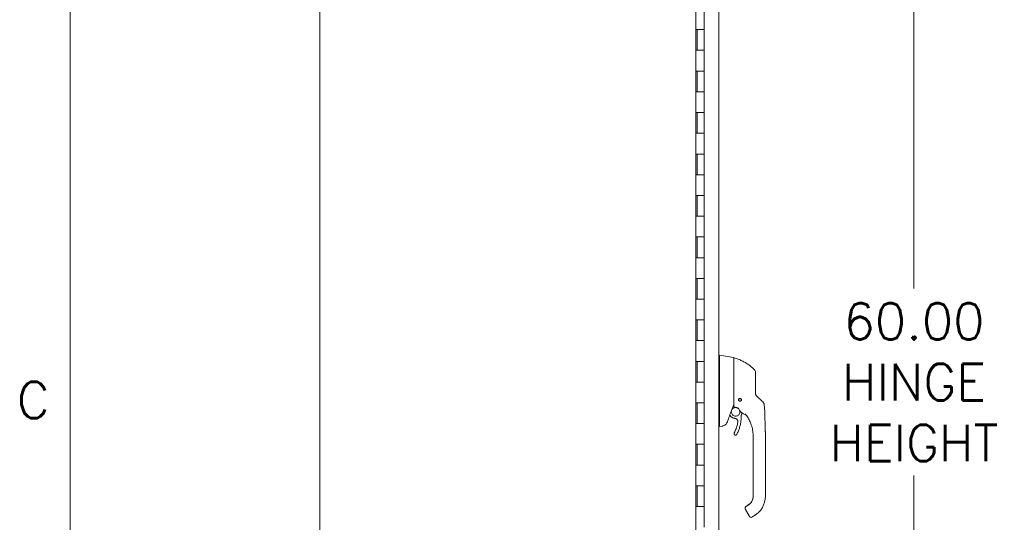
# Model space of a CAD drawing. Header units: inches. Extents: x 3 to 371, y 8 to 234.
# Tile 3 of 51: x 6 to 53, y 135 to 159. Entities that reach past the tile are written whole.
import ezdxf

# ---------------------------------------------------------------- set-up
doc = ezdxf.new("R2010")
doc.units = ezdxf.units.IN
doc.header["$LTSCALE"] = 22
doc.header["$MEASUREMENT"] = 0
doc.layers.get('0').update_dxf_attribs({"lineweight": 0})
for name, color, linetype, lineweight in [('Border (ANSI)', 7, 'Continuous', 5), ('Dimension (ANSI)', 7, 'Continuous', 5), ('Visible (ANSI)', 7, 'Continuous', 5)]:
    doc.layers.add(name, color=color, linetype=linetype, lineweight=lineweight)
doc.styles.add('Note Text (ANSI)', font='RomanS.shx')
doc.styles.add('ROMANS', font='romans.shx')
doc.dimstyles.new('Default (ANSI)', dxfattribs={"dimscale": 22, "dimtxt": 0.08, "dimasz": 0.098425, "dimexe": 0.125, "dimexo": 0.0625, "dimgap": 0.031496, "dimtad": 0, "dimtih": 1, "dimtoh": 1, "dimrnd": 1e-08, "dimzin": 0, "dimdsep": 46, "dimtxsty": 'ROMANS', "dimcen": 0.09, "dimdle": 0.393701, "dimclrd": 256, "dimclre": 256, "dimclrt": 256, "dimadec": 0, "dimazin": 0, "dimtfac": 1.25, "dimtofl": 0, "dimtmove": 0, "dimatfit": 3, "dimfxl": 0, "dimtolj": 1, "dimtzin": 0, "dimlwd": -1, "dimlwe": -1, "dimarcsym": 0})

# ---------------------------------------------------------------- blocks, each defined once
blk = doc.blocks.new('Borders Default Border')
at = {"layer": 'Border (ANSI)', "flags": 128}
blk.add_lwpolyline([(0.38, 0.62), (0.38, 10.38)], dxfattribs=at)
at = {"layer": 'Border (ANSI)', "insert": (0.263, 6.3759), "char_height": 0.08, "attachment_point": 7, "style": 'Note Text (ANSI)'}
blk.add_mtext('C', dxfattribs=at)
blk = doc.blocks.new('*D20')
at = {"layer": 'Defpoints', "color": 0}
for p in [(38.904, 172.014), (38.904, 112.014), (49.019, 112.014)]:
    blk.add_point(p, dxfattribs=at)
at = {"layer": 'Dimension (ANSI)'}
for p, q in [((40.279, 172.014), (51.769, 172.014)), ((49.019, 169.849), (49.019, 146.521)), ((49.019, 114.18), (49.019, 137.508)), ((40.279, 112.014), (51.769, 112.014))]:
    blk.add_line(p, q, dxfattribs=at)
for points in [[(48.658, 169.849), (49.38, 169.849), (49.019, 172.014)], [(48.658, 114.18), (49.38, 114.18), (49.019, 112.014)]]:
    blk.add_solid(points, dxfattribs=at)
at = {"layer": 'Dimension (ANSI)', "insert": (49.019, 142.014), "char_height": 1.76, "attachment_point": 5, "style": 'ROMANS'}
blk.add_mtext('\\A1;60.00\\PHINGE\\PHEIGHT', dxfattribs=at)

msp = doc.modelspace()

# ---------------------------------------------------------------- linework, layer by layer
at = {"layer": 'Visible (ANSI)'}
for p, q in [((20.3838, 103.8091), (20.3838, 175.7467)), ((39.6106, 173.2021), (39.6106, 110.827)), ((38.5088, 172.4654), (38.5088, 111.0904)), ((38.9039, 159.0144), (38.9039, 160.0144)), ((38.5117, 158.0144), (38.5117, 159.0144)), ((38.5117, 159.0144), (38.5803, 159.0144)), ((38.5739, 158.0144), (38.5739, 159.0144)), ((38.9039, 159.0144), (38.5803, 159.0144)), ((38.5803, 159.0144), (38.9039, 159.0144)), ((38.9039, 158.0144), (38.9039, 159.0144)), ((38.5803, 158.0144), (38.5117, 158.0144)), ((38.5803, 158.0144), (38.9039, 158.0144)), ((38.9039, 158.0144), (38.5803, 158.0144)), ((38.9039, 157.0144), (38.9039, 158.0144)), ((38.5117, 156.0144), (38.5117, 157.0144)), ((38.5117, 157.0144), (38.5803, 157.0144)), ((38.5739, 156.0144), (38.5739, 157.0144)), ((38.9039, 157.0144), (38.5803, 157.0144)), ((38.5803, 157.0144), (38.9039, 157.0144)), ((38.9039, 156.0144), (38.9039, 157.0144)), ((38.5803, 156.0144), (38.5117, 156.0144)), ((38.5803, 156.0144), (38.9039, 156.0144)), ((38.9039, 156.0144), (38.5803, 156.0144)), ((38.9039, 155.0144), (38.9039, 156.0144)), ((38.5117, 154.0144), (38.5117, 155.0144)), ((38.5117, 155.0144), (38.5803, 155.0144)), ((38.5739, 154.0144), (38.5739, 155.0144)), ((38.9039, 155.0144), (38.5803, 155.0144)), ((38.5803, 155.0144), (38.9039, 155.0144)), ((38.9039, 154.0144), (38.9039, 155.0144)), ((38.5803, 154.0144), (38.5117, 154.0144)), ((38.5803, 154.0144), (38.9039, 154.0144)), ((38.9039, 154.0144), (38.5803, 154.0144)), ((38.9039, 153.0144), (38.9039, 154.0144)), ((38.5117, 152.0144), (38.5117, 153.0144)), ((38.5117, 153.0144), (38.5803, 153.0144)), ((38.5739, 152.0144), (38.5739, 153.0144)), ((38.9039, 153.0144), (38.5803, 153.0144)), ((38.5803, 153.0144), (38.9039, 153.0144)), ((38.9039, 152.0144), (38.9039, 153.0144)), ((38.5803, 152.0144), (38.5117, 152.0144)), ((38.5803, 152.0144), (38.9039, 152.0144)), ((38.9039, 152.0144), (38.5803, 152.0144)), ((38.9039, 151.0144), (38.9039, 152.0144)), ((38.5117, 150.0144), (38.5117, 151.0144)), ((38.5117, 151.0144), (38.5803, 151.0144)), ((38.5739, 150.0144), (38.5739, 151.0144)), ((38.9039, 151.0144), (38.5803, 151.0144)), ((38.5803, 151.0144), (38.9039, 151.0144)), ((38.9039, 150.0144), (38.9039, 151.0144)), ((38.5803, 150.0144), (38.5117, 150.0144)), ((38.5803, 150.0144), (38.9039, 150.0144)), ((38.9039, 150.0144), (38.5803, 150.0144)), ((38.9039, 149.0144), (38.9039, 150.0144)), ((38.5117, 148.0144), (38.5117, 149.0144)), ((38.5117, 149.0144), (38.5803, 149.0144)), ((38.5739, 148.0144), (38.5739, 149.0144)), ((38.9039, 149.0144), (38.5803, 149.0144)), ((38.5803, 149.0144), (38.9039, 149.0144)), ((38.9039, 148.0144), (38.9039, 149.0144)), ((38.5803, 148.0144), (38.5117, 148.0144)), ((38.5803, 148.0144), (38.9039, 148.0144)), ((38.9039, 148.0144), (38.5803, 148.0144)), ((38.9039, 147.0144), (38.9039, 148.0144)), ((38.5117, 146.0144), (38.5117, 147.0144)), ((38.5117, 147.0144), (38.5803, 147.0144)), ((38.5739, 146.0144), (38.5739, 147.0144)), ((38.9039, 147.0144), (38.5803, 147.0144)), ((38.5803, 147.0144), (38.9039, 147.0144)), ((38.9039, 146.0144), (38.9039, 147.0144)), ((38.5803, 146.0144), (38.5117, 146.0144)), ((38.5803, 146.0144), (38.9039, 146.0144)), ((38.9039, 146.0144), (38.5803, 146.0144)), ((38.9039, 145.0144), (38.9039, 146.0144)), ((38.5117, 144.0144), (38.5117, 145.0144)), ((38.5117, 145.0144), (38.5803, 145.0144)), ((38.5739, 144.0144), (38.5739, 145.0144)), ((38.9039, 145.0144), (38.5803, 145.0144)), ((38.5803, 145.0144), (38.9039, 145.0144)), ((38.9039, 144.0144), (38.9039, 145.0144)), ((38.5803, 144.0144), (38.5117, 144.0144)), ((38.5803, 144.0144), (38.9039, 144.0144)), ((38.9039, 144.0144), (38.5803, 144.0144)), ((38.9039, 143.0144), (38.9039, 144.0144)), ((39.6106, 143.319), (39.655, 143.319)), ((39.6553, 143.319), (39.655, 143.319)), ((40.3227, 143.2013), (39.6553, 143.319)), ((38.5117, 142.0144), (38.5117, 143.0144)), ((38.5117, 143.0144), (38.5803, 143.0144)), ((38.5739, 142.0144), (38.5739, 143.0144)), ((38.9039, 143.0144), (38.5803, 143.0144)), ((38.5803, 143.0144), (38.9039, 143.0144)), ((38.9039, 142.0144), (38.9039, 143.0144)), ((40.339, 142.8414), (40.339, 143.1819)), ((39.6553, 142.6211), (39.6553, 141.5571)), ((38.5803, 142.0144), (38.5117, 142.0144)), ((38.5803, 142.0144), (38.9039, 142.0144)), ((38.9039, 142.0144), (38.5803, 142.0144)), ((38.9039, 141.0144), (38.9039, 142.0144)), ((38.5117, 140.0144), (38.5117, 141.0144)), ((38.5117, 141.0144), (38.5803, 141.0144)), ((38.5739, 140.0144), (38.5739, 141.0144)), ((38.9039, 141.0144), (38.5803, 141.0144)), ((38.5803, 141.0144), (38.9039, 141.0144)), ((38.9039, 140.0144), (38.9039, 141.0144)), ((39.6553, 141.3265), (39.6553, 139.9221)), ((40.7423, 140.6714), (40.7423, 140.6714)), ((38.5803, 140.0144), (38.5117, 140.0144)), ((38.5803, 140.0144), (38.9039, 140.0144)), ((38.9039, 140.0144), (38.5803, 140.0144)), ((38.9039, 139.0144), (38.9039, 140.0144)), ((40.1405, 140.4273), (40.182, 140.3779)), ((39.6106, 139.8702), (39.6542, 139.8702)), ((39.6542, 139.8702), (39.6553, 139.8702)), ((39.7684, 139.8901), (39.6553, 139.8702)), ((40.3473, 139.5289), (40.3473, 139.5292)), ((41.269, 139.3502), (41.269, 139.4101)), ((41.269, 139.3502), (41.269, 138.7399)), ((41.8595, 138.484), (41.8595, 139.4101)), ((38.5117, 138.0144), (38.5117, 139.0144)), ((38.5117, 139.0144), (38.5803, 139.0144)), ((38.5739, 138.0144), (38.5739, 139.0144)), ((38.9039, 139.0144), (38.5803, 139.0144)), ((38.5803, 139.0144), (38.9039, 139.0144)), ((38.9039, 138.0144), (38.9039, 139.0144)), ((41.269, 138.6415), (41.269, 138.7399)), ((41.269, 138.6415), (41.269, 138.484)), ((41.269, 138.484), (41.269, 138.0313)), ((41.8595, 138.484), (41.8595, 136.5155)), ((38.5803, 138.0144), (38.5117, 138.0144)), ((38.5803, 138.0144), (38.9039, 138.0144)), ((38.9039, 138.0144), (38.5803, 138.0144)), ((38.9039, 137.0144), (38.9039, 138.0144)), ((41.269, 138.0313), (41.269, 137.9328)), ((41.269, 137.9328), (41.269, 137.3226)), ((41.269, 137.3226), (41.269, 137.2242)), ((41.269, 137.2242), (41.269, 136.6139)), ((38.5117, 136.0144), (38.5117, 137.0144)), ((38.5117, 137.0144), (38.5803, 137.0144)), ((38.5739, 136.0144), (38.5739, 137.0144)), ((38.9039, 137.0144), (38.5803, 137.0144)), ((38.5803, 137.0144), (38.9039, 137.0144)), ((38.9039, 136.0144), (38.9039, 137.0144)), ((41.269, 136.6139), (41.269, 136.5155)), ((38.5803, 136.0144), (38.5117, 136.0144)), ((38.5803, 136.0144), (38.9039, 136.0144)), ((38.9039, 136.0144), (38.5803, 136.0144)), ((38.9039, 135.0144), (38.9039, 136.0144)), ((40.8858, 135.9314), (40.8858, 135.9313)), ((40.8858, 135.9309), (40.8858, 135.931)), ((40.8858, 135.9306), (40.8858, 135.9306)), ((40.9016, 135.8715), (41.0788, 135.5646)), ((41.0131, 136.073), (40.9448, 136.0336)), ((41.0285, 136.0815), (40.9449, 136.0333)), ((40.9449, 136.0336), (41.0131, 136.073)), ((41.0131, 136.073), (40.9449, 136.0336)), ((41.0131, 136.0723), (40.9449, 136.0329)), ((40.9449, 136.0329), (41.0131, 136.0723)), ((40.9449, 136.0329), (41.0131, 136.0723)), ((40.9449, 136.0336), (40.9449, 136.0336)), ((40.9449, 136.0329), (40.9449, 136.0329)), ((41.0131, 136.073), (41.0131, 136.073)), ((41.0131, 136.0723), (41.0131, 136.0723)), ((41.3083, 135.5608), (41.2061, 135.5018))]:
    msp.add_line(p, q, dxfattribs=at)
msp.add_circle((40.6342, 141.1608), 0.061, dxfattribs=at)
for centre, radius, start, end in [((40.3193, 143.1819), 0.0197, 0.00006, 80.00001), ((40.3508, 143.1762), 0.0118, 73.0732, 179.99998), ((39.5263, 142.6211), 0.129, 0.01037, 3.51015), ((41.1854, 142.4859), 0.1969, 359.99997, 45.47278), ((40.6342, 141.1608), 0.0689, 180.08663, 359.90795), ((40.6342, 141.162), 0.061, 180.56492, 359.43508), ((40.6342, 141.1617), 0.061, 180.42604, 359.57396), ((40.6342, 141.1614), 0.061, 180.2801, 359.7199), ((40.5409, 140.7349), 0.0201, 23.66834, 56.81565), ((41.0641, 140.9643), 0.5512, 203.66848, 254.63979), ((54.9002, 134.9278), 15.748, 159.74434, 160.82859), ((40.9128, 140.4134), 0.0201, 44.47562, 74.6398), ((41.1667, 135.57), 0.0787, 210.00002, 300.00002)]:
    msp.add_arc(centre, radius, start, end, dxfattribs=at)
for centre, major_axis, ratio, start_param, end_param in [((41.6478, 141.522), (-0.2377, -0.1397), 0.8326746, 0.1984379, 0.2341508), ((41.6011, 140.9187), (-0.0314, 0.1943), 0.9999984, 4.712389, 5.3634248), ((41.6011, 140.918), (0.1958, 0.0203), 0.9999934, 0, 0.5297275), ((41.9991, 140.2184), (-1.4398, 0.5246), 0.0011887, 0.0004265, 0.0011341), ((40.5526, 140.7298), (0.0081, 0.0184), 0.9571386, 6.2831848, 6.2867931), ((40.8702, 140.4671), (0.0155, 0.0128), 0.7633201, 6.2825393, 6.2831868), ((41.0641, 140.9645), (0.5314, -0.1463), 0.9999993, 4.712389, 4.7123951), ((40.4755, 141.0273), (0.4425, -0.5946), 0.000761, 6.2822115, 6.2842075), ((39.2018, 139.8702), (0.4534, 0.0534), 0.1629425, 6.1951839, 6.264012), ((40.7572, 136.5162), (0.5118, 0), 0.9999992, 5.2359878, 6.2831853), ((40.7572, 136.5155), (1.1024, 0), 0.9999992, 5.2359878, 6.2831853), ((40.9698, 135.9109), (-0.0682, -0.0394), 0.0011029, 6.2825485, 6.2831853)]:
    msp.add_ellipse(centre, major_axis=major_axis, ratio=ratio, start_param=start_param, end_param=end_param, dxfattribs=at)
for points, knots in [([(39.655, 143.319), (39.6522, 143.319), (39.6501, 143.3144), (39.6464, 143.294), (39.6451, 143.2761), (39.6428, 143.2184), (39.6422, 143.1733), (39.6422, 143.0631), (39.6428, 142.9992), (39.6451, 142.8776), (39.6464, 142.8237), (39.6501, 142.7223), (39.6522, 142.6755), (39.655, 142.629)], [-2.7434722, -2.7434722, -2.7434722, -2.7434722, -2.3881903, -2.3881903, -1.9605506, -1.9605506, -1.3719512, -1.3719512, -0.783309, -0.783309, -0.3554091, -0.3554091, 0, 0, 0, 0]), ([(40.339, 142.8414), (40.339, 142.8293), (40.339, 142.8172), (40.339, 142.8055), (40.339, 142.7879), (40.339, 142.7709), (40.339, 142.7546), (40.339, 142.7383), (40.339, 142.7227), (40.339, 142.7078), (40.339, 142.6928), (40.339, 142.6785), (40.339, 142.6648), (40.339, 142.6512), (40.339, 142.6381), (40.339, 142.6256), (40.339, 142.6131), (40.339, 142.6011), (40.339, 142.5897), (40.339, 142.5782), (40.339, 142.5673), (40.339, 142.5568), (40.339, 142.5464), (40.339, 142.5364), (40.339, 142.5269), (40.339, 142.5173), (40.339, 142.5083), (40.339, 142.4996), (40.339, 142.4909), (40.339, 142.4827), (40.339, 142.4749)], [0.73879691, 0.73879691, 0.73879691, 0.73879691, 0.75675676, 0.75675676, 0.75675676, 0.78378378, 0.78378378, 0.78378378, 0.81081081, 0.81081081, 0.81081081, 0.83783784, 0.83783784, 0.83783784, 0.86486486, 0.86486486, 0.86486486, 0.89189189, 0.89189189, 0.89189189, 0.91891892, 0.91891892, 0.91891892, 0.94594595, 0.94594595, 0.94594595, 0.97297297, 0.97297297, 0.97297297, 1, 1, 1, 1]), ([(41.3235, 142.6263), (41.2836, 142.6655), (41.241, 142.7041), (41.196, 142.7415), (41.1509, 142.779), (41.1034, 142.8154), (41.0532, 142.8506), (41.003, 142.8858), (40.9502, 142.9198), (40.895, 142.9521), (40.8398, 142.9845), (40.782, 143.0153), (40.7244, 143.0431), (40.6668, 143.071), (40.6093, 143.0961), (40.5481, 143.1201), (40.4869, 143.1442), (40.4218, 143.167), (40.3542, 143.1875)], [0, 0, 0, 0, 0.1666667, 0.1666667, 0.1666667, 0.3333333, 0.3333333, 0.3333333, 0.5, 0.5, 0.5, 0.6666667, 0.6666667, 0.6666667, 0.8333333, 0.8333333, 0.8333333, 1, 1, 1, 1]), ([(40.339, 142.4749), (40.339, 142.3899), (40.339, 142.3082), (40.339, 142.2288), (40.339, 142.1495), (40.339, 142.0726), (40.339, 142.0002), (40.339, 141.9279), (40.339, 141.8601), (40.339, 141.7894), (40.339, 141.7188), (40.339, 141.6452), (40.339, 141.5712)], [0, 0, 0, 0, 0.25, 0.25, 0.25, 0.5, 0.5, 0.5, 0.75, 0.75, 0.75, 1, 1, 1, 1]), ([(41.3823, 141.8713), (41.3823, 141.8802), (41.3823, 141.8896), (41.3823, 141.8995), (41.3823, 141.9093), (41.3823, 141.9197), (41.3823, 141.9305), (41.3823, 141.9413), (41.3823, 141.9526), (41.3823, 141.9644), (41.3823, 141.9762), (41.3823, 141.9885), (41.3823, 142.0013), (41.3823, 142.0141), (41.3823, 142.0275), (41.3823, 142.0414), (41.3823, 142.0553), (41.3823, 142.0697), (41.3823, 142.0847), (41.3823, 142.0996), (41.3823, 142.1152), (41.3823, 142.1313), (41.3823, 142.1474), (41.3823, 142.1642), (41.3823, 142.1814), (41.3823, 142.1986), (41.3823, 142.2164), (41.3823, 142.2345), (41.3823, 142.2527), (41.3823, 142.2714), (41.3823, 142.2891), (41.3823, 142.3068), (41.3823, 142.3236), (41.3823, 142.3387), (41.3823, 142.3539), (41.3823, 142.3673), (41.3823, 142.3793), (41.3823, 142.3914), (41.3823, 142.4019), (41.3823, 142.4112), (41.3823, 142.4205), (41.3823, 142.4285), (41.3823, 142.4356), (41.3823, 142.4426), (41.3823, 142.4486), (41.3823, 142.4538), (41.3823, 142.459), (41.3823, 142.4633), (41.3823, 142.467), (41.3823, 142.4706), (41.3823, 142.4736), (41.3823, 142.476), (41.3823, 142.4784), (41.3823, 142.4802), (41.3823, 142.4816), (41.3823, 142.483), (41.3823, 142.484), (41.3823, 142.4846), (41.3823, 142.4852), (41.3823, 142.4855), (41.3823, 142.4855)], [0, 0, 0, 0, 0.05, 0.05, 0.05, 0.1, 0.1, 0.1, 0.15, 0.15, 0.15, 0.2, 0.2, 0.2, 0.25, 0.25, 0.25, 0.3, 0.3, 0.3, 0.35, 0.35, 0.35, 0.4, 0.4, 0.4, 0.45, 0.45, 0.45, 0.5, 0.5, 0.5, 0.55, 0.55, 0.55, 0.6, 0.6, 0.6, 0.65, 0.65, 0.65, 0.7, 0.7, 0.7, 0.75, 0.75, 0.75, 0.8, 0.8, 0.8, 0.85, 0.85, 0.85, 0.9, 0.9, 0.9, 0.95, 0.95, 0.95, 1, 1, 1, 1]), ([(41.3823, 141.4815), (41.3823, 141.5223), (41.3823, 141.5639), (41.3823, 141.6064), (41.3823, 141.6489), (41.3823, 141.6923), (41.3823, 141.7364), (41.3823, 141.7806), (41.3823, 141.8255), (41.3823, 141.8713)], [0, 0, 0, 0, 0.33333333, 0.33333333, 0.33333333, 0.66666667, 0.66666667, 0.66666667, 1, 1, 1, 1]), ([(39.6553, 141.5557), (39.6548, 141.517), (39.6546, 141.4784), (39.6546, 141.4019), (39.6548, 141.3643), (39.6553, 141.3278)], [-0.58964336, -0.58964336, -0.58964336, -0.58964336, -0.29484392, -0.29484392, 0, 0, 0, 0]), ([(40.3382, 141.4836), (40.3377, 141.4855), (40.3367, 141.4872), (40.3354, 141.4888), (40.334, 141.4903), (40.3321, 141.4917), (40.33, 141.4931), (40.3278, 141.4944), (40.3254, 141.4957), (40.3227, 141.497)], [0, 0, 0, 0, 0.3333333, 0.3333333, 0.3333333, 0.6666667, 0.6666667, 0.6666667, 1, 1, 1, 1]), ([(40.3382, 141.4836), (40.3385, 141.4825), (40.3387, 141.4805), (40.3389, 141.4759), (40.339, 141.4734), (40.339, 141.4711)], [-0.039762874, -0.039762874, -0.039762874, -0.039762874, -0.019191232, -0.019191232, 0, 0, 0, 0]), ([(40.339, 141.5712), (40.339, 141.5613), (40.339, 141.5512), (40.339, 141.5407), (40.339, 141.5302), (40.339, 141.5192), (40.339, 141.5085), (40.339, 141.4978), (40.339, 141.4873), (40.339, 141.4769), (40.339, 141.4665), (40.339, 141.4562), (40.339, 141.446), (40.339, 141.4358), (40.339, 141.4257), (40.339, 141.4158), (40.339, 141.406), (40.339, 141.3963), (40.339, 141.3863), (40.339, 141.3764), (40.339, 141.3662), (40.339, 141.3555), (40.339, 141.3448), (40.339, 141.3335), (40.339, 141.3221), (40.339, 141.3108), (40.339, 141.2992), (40.339, 141.2875), (40.339, 141.2758), (40.339, 141.264), (40.339, 141.252), (40.339, 141.2401), (40.339, 141.228), (40.339, 141.2158), (40.339, 141.2037), (40.339, 141.1915), (40.339, 141.1793), (40.339, 141.1671), (40.339, 141.1549), (40.339, 141.1426), (40.339, 141.1303), (40.339, 141.1178), (40.339, 141.1061), (40.339, 141.0945), (40.339, 141.0836), (40.339, 141.0738), (40.339, 141.0639), (40.339, 141.055), (40.339, 141.0467), (40.339, 141.0384), (40.339, 141.0307), (40.339, 141.0235), (40.339, 141.0162), (40.339, 141.0093), (40.339, 141.0027), (40.339, 140.996), (40.339, 140.9895), (40.339, 140.9831), (40.339, 140.9767), (40.339, 140.9705), (40.339, 140.9643), (40.339, 140.9581), (40.339, 140.952), (40.339, 140.9459), (40.339, 140.9398), (40.339, 140.9338), (40.339, 140.9278), (40.339, 140.9218), (40.339, 140.916), (40.339, 140.9107), (40.339, 140.9054), (40.339, 140.9006), (40.339, 140.8962), (40.339, 140.8918), (40.339, 140.8879), (40.339, 140.8844), (40.339, 140.8808), (40.339, 140.8776), (40.339, 140.8746), (40.339, 140.8717), (40.339, 140.869), (40.339, 140.8665), (40.339, 140.8641), (40.339, 140.8619), (40.339, 140.8598), (40.339, 140.8578), (40.339, 140.8559), (40.339, 140.8542), (40.339, 140.8524), (40.339, 140.8508), (40.339, 140.8492), (40.339, 140.8477), (40.339, 140.8462), (40.339, 140.8448), (40.339, 140.8434), (40.339, 140.842), (40.339, 140.8407), (40.339, 140.8393), (40.339, 140.838), (40.339, 140.8366), (40.339, 140.8353), (40.339, 140.8339), (40.339, 140.8326), (40.339, 140.8313), (40.339, 140.8301), (40.339, 140.829), (40.339, 140.8279), (40.339, 140.827), (40.339, 140.8261), (40.339, 140.8253), (40.339, 140.8245), (40.339, 140.8239), (40.339, 140.8232), (40.339, 140.8226), (40.339, 140.822), (40.339, 140.8215), (40.339, 140.821), (40.339, 140.8205), (40.339, 140.8201), (40.339, 140.8197), (40.339, 140.8193), (40.339, 140.819), (40.339, 140.8186), (40.339, 140.8184), (40.339, 140.8181), (40.339, 140.8178), (40.339, 140.8176), (40.339, 140.8173), (40.339, 140.8171), (40.339, 140.8169), (40.339, 140.8168), (40.339, 140.8166), (40.339, 140.8164), (40.339, 140.8163), (40.339, 140.8162), (40.339, 140.8161), (40.339, 140.816), (40.339, 140.8159), (40.339, 140.8158), (40.339, 140.8157), (40.339, 140.8156), (40.339, 140.8156), (40.339, 140.8155), (40.339, 140.8155), (40.339, 140.8154), (40.339, 140.8154), (40.339, 140.8154), (40.339, 140.8154), (40.339, 140.8153), (40.339, 140.8153), (40.339, 140.8153)], [0, 0, 0, 0, 0.02, 0.02, 0.02, 0.04, 0.04, 0.04, 0.06, 0.06, 0.06, 0.08, 0.08, 0.08, 0.1, 0.1, 0.1, 0.12, 0.12, 0.12, 0.14, 0.14, 0.14, 0.16, 0.16, 0.16, 0.18, 0.18, 0.18, 0.2, 0.2, 0.2, 0.22, 0.22, 0.22, 0.24, 0.24, 0.24, 0.26, 0.26, 0.26, 0.28, 0.28, 0.28, 0.3, 0.3, 0.3, 0.32, 0.32, 0.32, 0.34, 0.34, 0.34, 0.36, 0.36, 0.36, 0.38, 0.38, 0.38, 0.4, 0.4, 0.4, 0.42, 0.42, 0.42, 0.44, 0.44, 0.44, 0.46, 0.46, 0.46, 0.48, 0.48, 0.48, 0.5, 0.5, 0.5, 0.52, 0.52, 0.52, 0.54, 0.54, 0.54, 0.56, 0.56, 0.56, 0.58, 0.58, 0.58, 0.6, 0.6, 0.6, 0.62, 0.62, 0.62, 0.64, 0.64, 0.64, 0.66, 0.66, 0.66, 0.68, 0.68, 0.68, 0.7, 0.7, 0.7, 0.72, 0.72, 0.72, 0.74, 0.74, 0.74, 0.76, 0.76, 0.76, 0.78, 0.78, 0.78, 0.8, 0.8, 0.8, 0.82, 0.82, 0.82, 0.84, 0.84, 0.84, 0.86, 0.86, 0.86, 0.88, 0.88, 0.88, 0.9, 0.9, 0.9, 0.92, 0.92, 0.92, 0.94, 0.94, 0.94, 0.96, 0.96, 0.96, 0.98, 0.98, 0.98, 1, 1, 1, 1]), ([(41.3823, 141.483), (41.3823, 141.4744), (41.3828, 141.4663), (41.3838, 141.4587), (41.3847, 141.4511), (41.386, 141.4441), (41.3876, 141.4375), (41.3891, 141.431), (41.3909, 141.4249), (41.3929, 141.4193), (41.3948, 141.4136), (41.3968, 141.4084), (41.399, 141.4036), (41.4011, 141.3988), (41.4033, 141.3944), (41.4054, 141.3903), (41.4076, 141.3862), (41.4098, 141.3824), (41.412, 141.3789), (41.4142, 141.3753), (41.4164, 141.3721), (41.4186, 141.369), (41.4207, 141.366), (41.4229, 141.3631), (41.425, 141.3605), (41.4271, 141.3578), (41.4292, 141.3553), (41.4313, 141.3529), (41.4334, 141.3505), (41.4356, 141.3482), (41.4377, 141.346)], [0.00000004, 0.00000004, 0.00000004, 0.00000004, 0.1, 0.1, 0.1, 0.2, 0.2, 0.2, 0.3, 0.3, 0.3, 0.4, 0.4, 0.4, 0.5, 0.5, 0.5, 0.6, 0.6, 0.6, 0.7, 0.7, 0.7, 0.8, 0.8, 0.8, 0.9, 0.9, 0.9, 1, 1, 1, 1]), ([(40.6342, 141.0917), (40.629, 141.0917), (40.6238, 141.0923), (40.6136, 141.0946), (40.6087, 141.0964), (40.5966, 141.1023), (40.59, 141.1072), (40.5782, 141.1195), (40.5735, 141.127), (40.5676, 141.1417), (40.566, 141.1487), (40.565, 141.1624), (40.5655, 141.169), (40.5686, 141.1829), (40.5715, 141.19), (40.5802, 141.2042), (40.5865, 141.211), (40.5998, 141.2206), (40.6063, 141.2239), (40.62, 141.2283), (40.6271, 141.2294), (40.6342, 141.2294)], [-0.57392807, -0.57392807, -0.57392807, -0.57392807, -0.53381403, -0.53381403, -0.49391427, -0.49391427, -0.43075969, -0.43075969, -0.35976568, -0.35976568, -0.30059841, -0.30059841, -0.24545309, -0.24545309, -0.18315135, -0.18315135, -0.11040726, -0.11040726, -0.05467869, -0.05467869, -0.000001, -0.000001, -0.000001, -0.000001]), ([(40.6342, 141.2294), (40.6395, 141.2294), (40.6448, 141.2288), (40.6552, 141.2264), (40.6603, 141.2245), (40.673, 141.2182), (40.68, 141.2128), (40.6915, 141.1998), (40.6959, 141.1924), (40.7016, 141.177), (40.703, 141.1693), (40.7032, 141.1539), (40.7021, 141.1464), (40.6973, 141.1317), (40.6936, 141.1248), (40.6837, 141.1118), (40.6773, 141.1061), (40.6646, 141.0984), (40.6588, 141.0959), (40.6468, 141.0925), (40.6405, 141.0917), (40.6342, 141.0917)], [-0.56928744, -0.56928744, -0.56928744, -0.56928744, -0.52888577, -0.52888577, -0.48768411, -0.48768411, -0.42024216, -0.42024216, -0.35307171, -0.35307171, -0.29129274, -0.29129274, -0.2304014, -0.2304014, -0.16717789, -0.16717789, -0.09852884, -0.09852884, -0.04859211, -0.04859211, -0.000001, -0.000001, -0.000001, -0.000001]), ([(41.5849, 141.2058), (41.5907, 141.2003), (41.5969, 141.1944), (41.6038, 141.1879), (41.6107, 141.1813), (41.6182, 141.1741), (41.6257, 141.167), (41.6331, 141.16), (41.6404, 141.153), (41.6472, 141.1465), (41.654, 141.1401), (41.6603, 141.1342), (41.666, 141.1287), (41.6718, 141.1232), (41.677, 141.1182), (41.6819, 141.1136), (41.6867, 141.109), (41.6911, 141.1049), (41.6951, 141.1011), (41.6991, 141.0973), (41.7027, 141.0938), (41.7059, 141.0907), (41.7092, 141.0876), (41.7121, 141.0848), (41.7147, 141.0824), (41.7173, 141.0799), (41.7196, 141.0777), (41.7216, 141.0758), (41.7237, 141.0738), (41.7254, 141.0722), (41.7269, 141.0707), (41.7285, 141.0693), (41.7298, 141.068), (41.7309, 141.067), (41.732, 141.0659), (41.7329, 141.065), (41.7336, 141.0643), (41.7344, 141.0636), (41.735, 141.063), (41.7354, 141.0626), (41.7359, 141.0622), (41.7362, 141.0619), (41.7364, 141.0617), (41.7366, 141.0615), (41.7367, 141.0614), (41.7367, 141.0614)], [0.00000004, 0.00000004, 0.00000004, 0.00000004, 0.06666667, 0.06666667, 0.06666667, 0.13333333, 0.13333333, 0.13333333, 0.2, 0.2, 0.2, 0.26666667, 0.26666667, 0.26666667, 0.33333333, 0.33333333, 0.33333333, 0.4, 0.4, 0.4, 0.46666667, 0.46666667, 0.46666667, 0.53333333, 0.53333333, 0.53333333, 0.6, 0.6, 0.6, 0.66666667, 0.66666667, 0.66666667, 0.73333333, 0.73333333, 0.73333333, 0.8, 0.8, 0.8, 0.86666667, 0.86666667, 0.86666667, 0.93333333, 0.93333333, 0.93333333, 1, 1, 1, 1]), ([(41.7777, 141.0053), (41.7777, 141.0053), (41.7778, 141.0053), (41.7783, 141.0042), (41.7799, 141.0011), (41.7836, 140.9922), (41.7849, 140.9891), (41.7882, 140.9799), (41.7904, 140.9731), (41.7943, 140.9572), (41.796, 140.948), (41.797, 140.9386)], [0.30539867, 0.30539867, 0.30539867, 0.30539867, 0.32826155, 0.32826155, 0.44781005, 0.44781005, 0.49541217, 0.49541217, 0.56786727, 0.56786727, 0.64600989, 0.64600989, 0.64600989, 0.64600989]), ([(41.8356, 140.4323), (41.8347, 140.4889), (41.8318, 140.5466), (41.8279, 140.6042), (41.8239, 140.662), (41.8188, 140.7197), (41.8134, 140.7757), (41.808, 140.8317), (41.8023, 140.886), (41.7969, 140.9383)], [0.00202866, 0.00202866, 0.00202866, 0.00202866, 0.33333333, 0.33333333, 0.33333333, 0.66666667, 0.66666667, 0.66666667, 1, 1, 1, 1]), ([(41.797, 140.9386), (41.8054, 140.857), (41.814, 140.7754), (41.8263, 140.6324), (41.8306, 140.5709), (41.8338, 140.498), (41.8342, 140.4865), (41.8347, 140.4711), (41.8348, 140.467), (41.835, 140.4592), (41.8351, 140.4554), (41.8353, 140.4506), (41.8353, 140.4491), (41.8354, 140.4453), (41.8354, 140.4436), (41.8355, 140.4371), (41.8355, 140.4371), (41.8356, 140.436), (41.8356, 140.4359), (41.8356, 140.4359)], [0.0000066, 0.0000066, 0.0000066, 0.0000066, 0.6250104, 0.6250104, 1.0938658, 1.0938658, 1.181845, 1.181845, 1.2131635, 1.2131635, 1.244798, 1.244798, 1.2605313, 1.2605313, 1.2923474, 1.2923474, 1.4199121, 1.4199121, 1.5350653, 1.5350653, 1.5350653, 1.5350653]), ([(40.2165, 140.5804), (40.2165, 140.6025), (40.22, 140.6245), (40.2339, 140.6664), (40.2442, 140.6862), (40.2705, 140.7216), (40.2866, 140.7371), (40.3227, 140.7624), (40.3428, 140.7721), (40.385, 140.7848), (40.4072, 140.7877), (40.4381, 140.7868), (40.447, 140.786), (40.4558, 140.7846)], [5.9346961, 5.9346961, 5.9346961, 5.9346961, 6.2546961, 6.2546961, 6.5746962, 6.5746962, 6.8946962, 6.8946962, 7.2146962, 7.2146962, 7.5346961, 7.5346961, 7.6638354, 7.6638354, 7.6638354, 7.6638354]), ([(40.6299, 140.5804), (40.6298, 140.5585), (40.6263, 140.5365), (40.6124, 140.4947), (40.6021, 140.4749), (40.5758, 140.4396), (40.5598, 140.424), (40.5236, 140.3987), (40.5036, 140.389), (40.4613, 140.3764), (40.4392, 140.3734), (40.3951, 140.3747), (40.3732, 140.3789), (40.3317, 140.394), (40.3122, 140.4049), (40.2777, 140.4323), (40.2626, 140.4487), (40.2383, 140.4856), (40.2292, 140.5059), (40.2189, 140.5446), (40.2165, 140.5625), (40.2165, 140.5804)], [2.7943163, 2.7943163, 2.7943163, 2.7943163, 3.1131035, 3.1131035, 3.4331035, 3.4331035, 3.7531035, 3.7531035, 4.0731035, 4.0731035, 4.3931035, 4.3931035, 4.7131034, 4.7131034, 5.0331034, 5.0331034, 5.3531034, 5.3531034, 5.6731034, 5.6731034, 5.9334832, 5.9334832, 5.9334832, 5.9334832]), ([(40.3496, 140.8036), (40.3482, 140.8037), (40.3469, 140.8041), (40.3443, 140.8053), (40.3431, 140.8062), (40.341, 140.8085), (40.3403, 140.8098), (40.3392, 140.8125), (40.339, 140.8139), (40.339, 140.8153)], [0, 0, 0, 0, 0.010213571, 0.010213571, 0.021888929, 0.021888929, 0.03336269, 0.03336269, 0.044191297, 0.044191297, 0.044191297, 0.044191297]), ([(40.3496, 140.8036), (40.3506, 140.8035), (40.3516, 140.8034), (40.3536, 140.8032), (40.3546, 140.803), (40.3557, 140.8029)], [-0.015527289, -0.015527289, -0.015527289, -0.015527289, -0.007755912, -0.007755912, -0.000000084, -0.000000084, -0.000000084, -0.000000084]), ([(40.5606, 140.7482), (40.5444, 140.7553), (40.5279, 140.7618), (40.5112, 140.7677), (40.4945, 140.7735), (40.4775, 140.7787), (40.4604, 140.7833), (40.4433, 140.7879), (40.426, 140.7918), (40.4085, 140.7951), (40.3911, 140.7984), (40.3734, 140.801), (40.3557, 140.8029)], [0.00000001, 0.00000001, 0.00000001, 0.00000001, 0.25, 0.25, 0.25, 0.5, 0.5, 0.5, 0.75, 0.75, 0.75, 1, 1, 1, 1]), ([(40.5093, 140.7683), (40.5243, 140.7615), (40.5385, 140.7528), (40.556, 140.7389), (40.5604, 140.7351), (40.5646, 140.7311)], [7.9353654, 7.9353654, 7.9353654, 7.9353654, 8.17469604, 8.17469604, 8.25940983, 8.25940983, 8.25940983, 8.25940983]), ([(40.6228, 140.634), (40.6228, 140.634), (40.6228, 140.6339), (40.6275, 140.6165), (40.6299, 140.5985), (40.6299, 140.5804)], [8.81399674, 8.81399674, 8.81399674, 8.81399674, 8.81469604, 8.81469604, 9.07628873, 9.07628873, 9.07628873, 9.07628873]), ([(40.7126, 140.4562), (40.7105, 140.4513), (40.7086, 140.4463), (40.7052, 140.4363), (40.7037, 140.4311), (40.7011, 140.4208), (40.7001, 140.4156), (40.6984, 140.4051), (40.6977, 140.3998), (40.6968, 140.3892), (40.6966, 140.3839), (40.6966, 140.3786)], [6.22620958, 6.22620958, 6.22620958, 6.22620958, 6.30729363, 6.30729363, 6.38837768, 6.38837768, 6.46946173, 6.46946173, 6.55054578, 6.55054578, 6.63162983, 6.63162983, 6.63162983, 6.63162983]), ([(40.733, 140.5236), (40.7328, 140.523), (40.7327, 140.5223), (40.7312, 140.5141), (40.7295, 140.5067), (40.7255, 140.492), (40.7233, 140.4847), (40.7183, 140.4703), (40.7156, 140.4632), (40.7126, 140.4562)], [2.97444193, 2.97444193, 2.97444193, 2.97444193, 2.98096633, 2.98096633, 3.05350035, 3.05350035, 3.12603437, 3.12603437, 3.19856838, 3.19856838, 3.19856838, 3.19856838]), ([(41.1185, 140.1059), (41.1052, 140.1352), (41.0906, 140.1652), (41.0745, 140.1958), (41.0584, 140.2263), (41.0408, 140.2575), (41.0215, 140.289), (41.0023, 140.3205), (40.9813, 140.3524), (40.9588, 140.3843), (40.9362, 140.4161), (40.912, 140.448), (40.8858, 140.4799)], [0, 0, 0, 0, 0.25, 0.25, 0.25, 0.5, 0.5, 0.5, 0.75, 0.75, 0.75, 0.99999998, 0.99999998, 0.99999998, 0.99999998]), ([(40.0256, 140.0994), (40.0144, 140.0673), (39.9977, 140.0366), (39.9564, 139.9833), (39.9313, 139.9599), (39.8757, 139.9226), (39.8446, 139.9083), (39.8026, 139.8967), (39.7927, 139.8944), (39.7828, 139.8927)], [0.0000069, 0.0000069, 0.0000069, 0.0000069, 0.25938854, 0.25938854, 0.51413678, 0.51413678, 0.76905127, 0.76905127, 0.84596412, 0.84596412, 0.84596412, 0.84596412]), ([(40.127, 140.3905), (40.127, 140.3902), (40.1271, 140.3898), (40.1273, 140.388), (40.1274, 140.3866), (40.1271, 140.3834), (40.1267, 140.3816), (40.1261, 140.38)], [0.020894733, 0.020894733, 0.020894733, 0.020894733, 0.023788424, 0.023788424, 0.034584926, 0.034584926, 0.048126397, 0.048126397, 0.048126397, 0.048126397]), ([(40.391, 140.2671), (40.375, 140.2688), (40.359, 140.2717), (40.3277, 140.2799), (40.3124, 140.2852), (40.2828, 140.2981), (40.2684, 140.3056), (40.2411, 140.3229), (40.2281, 140.3326), (40.2038, 140.3539), (40.1924, 140.3655), (40.182, 140.3779)], [4.46606988, 4.46606988, 4.46606988, 4.46606988, 4.62005346, 4.62005346, 4.77403703, 4.77403703, 4.92802061, 4.92802061, 5.08200418, 5.08200418, 5.23598776, 5.23598776, 5.23598776, 5.23598776]), ([(40.5303, 140.0846), (40.5241, 140.0482), (40.5169, 140.012), (40.5001, 139.9401), (40.4906, 139.9044), (40.4693, 139.8338), (40.4576, 139.7988), (40.432, 139.7295), (40.4181, 139.6953), (40.3883, 139.6279), (40.3723, 139.5946), (40.3552, 139.5619)], [2.96002431, 2.96002431, 2.96002431, 2.96002431, 3.02250546, 3.02250546, 3.0849866, 3.0849866, 3.14746775, 3.14746775, 3.2099489, 3.2099489, 3.27243005, 3.27243005, 3.27243005, 3.27243005]), ([(40.391, 140.2671), (40.4064, 140.2656), (40.4215, 140.2617), (40.4499, 140.2498), (40.4633, 140.2418), (40.4871, 140.2222), (40.4975, 140.2106), (40.5146, 140.1849), (40.5213, 140.1708), (40.5302, 140.1413), (40.5325, 140.1259), (40.5325, 140.1105)], [1.3244772, 1.3244772, 1.3244772, 1.3244772, 1.6182025, 1.6182025, 1.9119277, 1.9119277, 2.2056529, 2.2056529, 2.4993782, 2.4993782, 2.7931034, 2.7931034, 2.7931034, 2.7931034]), ([(40.6966, 140.3786), (40.6966, 140.3174), (40.6937, 140.2563), (40.682, 140.1346), (40.6732, 140.074), (40.6499, 139.954), (40.6354, 139.8945), (40.6007, 139.7773), (40.5805, 139.7195), (40.5348, 139.6061), (40.5092, 139.5505), (40.481, 139.4962)], [2.79314814, 2.79314814, 2.79314814, 2.79314814, 2.88900452, 2.88900452, 2.9848609, 2.9848609, 3.08071728, 3.08071728, 3.17657366, 3.17657366, 3.27243005, 3.27243005, 3.27243005, 3.27243005]), ([(40.5325, 140.1105), (40.5325, 140.1088), (40.5324, 140.1071), (40.5323, 140.1037), (40.5322, 140.102), (40.532, 140.0985), (40.5318, 140.0967), (40.5315, 140.0932), (40.5313, 140.0915), (40.5308, 140.088), (40.5306, 140.0863), (40.5303, 140.0846)], [2.79469534, 2.79469534, 2.79469534, 2.79469534, 2.8264876, 2.8264876, 2.85987178, 2.85987178, 2.89325596, 2.89325596, 2.92664013, 2.92664013, 2.96002431, 2.96002431, 2.96002431, 2.96002431]), ([(41.269, 139.4101), (41.269, 139.4439), (41.268, 139.4797), (41.2655, 139.5182), (41.263, 139.5567), (41.259, 139.5979), (41.2533, 139.6395), (41.2475, 139.6812), (41.2401, 139.7234), (41.2311, 139.7652), (41.2221, 139.8071), (41.2114, 139.8487), (41.1994, 139.8891), (41.1874, 139.9295), (41.1741, 139.9688), (41.1604, 140.0051), (41.1467, 140.0414), (41.1327, 140.0748), (41.1185, 140.1059)], [0, 0, 0, 0, 0.1666667, 0.1666667, 0.1666667, 0.3333333, 0.3333333, 0.3333333, 0.5, 0.5, 0.5, 0.6666667, 0.6666667, 0.6666667, 0.8333333, 0.8333333, 0.8333333, 1, 1, 1, 1]), ([(41.8356, 140.431), (41.8357, 140.4306), (41.8356, 140.431), (41.8357, 140.4264), (41.8357, 140.4259), (41.8358, 140.4245), (41.8358, 140.4237), (41.8358, 140.4219), (41.8358, 140.4207), (41.8359, 140.417), (41.8359, 140.4141), (41.8361, 140.4052), (41.8362, 140.3991), (41.8365, 140.3826), (41.8366, 140.3722), (41.8373, 140.3307), (41.8378, 140.2995), (41.8399, 140.1749), (41.8418, 140.0815), (41.8484, 139.8483), (41.8542, 139.7085), (41.8579, 139.5525), (41.8582, 139.5364), (41.8588, 139.5055), (41.859, 139.4905), (41.8593, 139.4633), (41.8594, 139.4509), (41.8595, 139.4371), (41.8595, 139.4336), (41.8595, 139.4277), (41.8595, 139.4253), (41.8595, 139.423), (41.8595, 139.4227), (41.8595, 139.4223), (41.8595, 139.4222), (41.8595, 139.422), (41.8595, 139.4219), (41.8595, 139.4218), (41.8595, 139.4218), (41.8595, 139.4218), (41.8595, 139.4218), (41.8595, 139.4217), (41.8595, 139.4217), (41.8595, 139.4217)], [0, 0, 0, 0, 0.1159605, 0.1159605, 0.1286218, 0.1286218, 0.1402614, 0.1402614, 0.1519419, 0.1519419, 0.1755884, 0.1755884, 0.2222149, 0.2222149, 0.3014399, 0.3014399, 0.5389789, 0.5389789, 1.2516919, 1.2516919, 2.3205902, 2.3205902, 2.4431261, 2.4431261, 2.5614461, 2.5614461, 2.6841104, 2.6841104, 2.7342759, 2.7342759, 2.7807507, 2.7807507, 2.7875201, 2.7875201, 2.7904135, 2.7904135, 2.7918602, 2.7918602, 2.7925835, 2.7925835, 2.7929452, 2.7929452, 2.7929723, 2.7929723, 2.7929723, 2.7929723]), ([(41.8357, 140.4278), (41.8357, 140.4278), (41.8357, 140.4277), (41.8357, 140.4276), (41.8357, 140.4274), (41.8357, 140.4256), (41.8357, 140.4249), (41.8358, 140.4228), (41.8358, 140.422), (41.8358, 140.4201), (41.8358, 140.4192), (41.8359, 140.4168), (41.8359, 140.4152), (41.836, 140.4118), (41.836, 140.41), (41.8361, 140.4051), (41.8361, 140.402), (41.8363, 140.3922), (41.8364, 140.3855), (41.8368, 140.3584), (41.8372, 140.3381), (41.8385, 140.257), (41.8395, 140.1962), (41.8428, 140.0444), (41.8453, 139.9533), (41.8505, 139.7949), (41.853, 139.7243), (41.8552, 139.6521), (41.8555, 139.6421), (41.8559, 139.6282), (41.8561, 139.6233), (41.8562, 139.618), (41.8562, 139.6165), (41.8563, 139.6151), (41.8563, 139.6147), (41.8563, 139.6145), (41.8563, 139.6144), (41.8563, 139.6144)], [2.3855729, 2.3855729, 2.3855729, 2.3855729, 2.4134225, 2.4134225, 2.5210955, 2.5210955, 2.5615634, 2.5615634, 2.5782618, 2.5782618, 2.5896296, 2.5896296, 2.6042754, 2.6042754, 2.6189313, 2.6189313, 2.6426778, 2.6426778, 2.6942641, 2.6942641, 2.8488358, 2.8488358, 3.3123956, 3.3123956, 4.0079879, 4.0079879, 4.5316835, 4.5316835, 4.6195555, 4.6195555, 4.67259, 4.67259, 4.6990879, 4.6990879, 4.715138, 4.715138, 4.7207262, 4.7207262, 4.7207262, 4.7207262]), ([(39.6542, 139.9168), (39.6522, 139.9118), (39.6503, 139.9058), (39.6476, 139.8932), (39.647, 139.8875), (39.6471, 139.8783), (39.6477, 139.8749), (39.6504, 139.8707), (39.6524, 139.8702), (39.6542, 139.8702)], [-0.15703899, -0.15703899, -0.15703899, -0.15703899, -0.11893048, -0.11893048, -0.07913277, -0.07913277, -0.03979307, -0.03979307, 0, 0, 0, 0]), ([(39.7828, 139.8927), (39.7827, 139.8927), (39.7826, 139.8926), (39.7822, 139.8926), (39.7814, 139.8924), (39.7798, 139.8921), (39.7774, 139.8917), (39.7751, 139.8913), (39.7721, 139.8908), (39.7684, 139.8901)], [0.4993907, 0.4993907, 0.4993907, 0.4993907, 0.6, 0.6, 0.6, 0.8, 0.8, 0.8, 1, 1, 1, 1]), ([(40.3473, 139.5292), (40.3473, 139.5314), (40.3474, 139.5337), (40.3478, 139.5382), (40.3481, 139.5405), (40.349, 139.5449), (40.3495, 139.5471), (40.3508, 139.5514), (40.3516, 139.5536), (40.3533, 139.5578), (40.3542, 139.5598), (40.3552, 139.5619)], [5.93469608, 5.93469608, 5.93469608, 5.93469608, 6.0305614, 6.0305614, 6.12642673, 6.12642673, 6.22229205, 6.22229205, 6.31815738, 6.31815738, 6.4140227, 6.4140227, 6.4140227, 6.4140227]), ([(40.481, 139.4962), (40.4775, 139.4895), (40.4729, 139.4834), (40.4621, 139.4728), (40.4558, 139.4685), (40.4422, 139.4619), (40.4349, 139.4597), (40.4199, 139.4577), (40.4123, 139.4579), (40.3974, 139.4607), (40.3902, 139.4633), (40.377, 139.4707), (40.371, 139.4754), (40.3608, 139.4866), (40.3566, 139.493), (40.3504, 139.5068), (40.3484, 139.5142), (40.3474, 139.5241), (40.3473, 139.5265), (40.3473, 139.5289)], [3.27243, 3.27243, 3.27243, 3.27243, 3.59243, 3.59243, 3.91243, 3.91243, 4.2324301, 4.2324301, 4.5524302, 4.5524302, 4.8724303, 4.8724303, 5.1924304, 5.1924304, 5.5124303, 5.5124303, 5.8324303, 5.8324303, 5.9346961, 5.9346961, 5.9346961, 5.9346961]), ([(41.2662, 136.4619), (41.2643, 136.4442), (41.2615, 136.4265), (41.2504, 136.3741), (41.2393, 136.34), (41.2102, 136.2747), (41.1922, 136.2436), (41.1502, 136.1858), (41.1262, 136.1591), (41.0731, 136.1113), (41.044, 136.0901), (41.0131, 136.0723)], [1.67577505, 1.67577505, 1.67577505, 1.67577505, 1.78023584, 1.78023584, 1.98967535, 1.98967535, 2.19911486, 2.19911486, 2.40855437, 2.40855437, 2.61799388, 2.61799388, 2.61799388, 2.61799388]), ([(40.8858, 135.931), (40.8858, 135.9392), (40.8867, 135.9475), (40.8901, 135.9636), (40.8927, 135.9715), (40.8994, 135.9865), (40.9035, 135.9937), (40.9132, 136.0071), (40.9188, 136.0132), (40.931, 136.0243), (40.9377, 136.0291), (40.9449, 136.0333)], [4.712389, 4.712389, 4.712389, 4.712389, 4.9218285, 4.9218285, 5.131268, 5.131268, 5.3407075, 5.3407075, 5.550147, 5.550147, 5.7595865, 5.7595865, 5.7595865, 5.7595865]), ([(40.9449, 136.0329), (40.9377, 136.0288), (40.931, 136.0239), (40.9188, 136.0129), (40.9132, 136.0067), (40.9035, 135.9934), (40.8994, 135.9862), (40.8927, 135.9711), (40.8901, 135.9632), (40.8867, 135.9472), (40.8858, 135.939), (40.8858, 135.9309)], [0.5235988, 0.5235988, 0.5235988, 0.5235988, 0.7330383, 0.7330383, 0.9424778, 0.9424778, 1.1519173, 1.1519173, 1.3613568, 1.3613568, 1.568548, 1.568548, 1.568548, 1.568548]), ([(40.8858, 135.9314), (40.8858, 135.9321), (40.8858, 135.9328), (40.8858, 135.9335), (40.8859, 135.9359), (40.886, 135.9382), (40.8862, 135.9406)], [0.322573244, 0.322573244, 0.322573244, 0.322573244, 0.333333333, 0.333333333, 0.333333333, 0.368443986, 0.368443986, 0.368443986, 0.368443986]), ([(40.8858, 135.9306), (40.8858, 135.9266), (40.886, 135.9226), (40.8865, 135.9183), (40.8873, 135.9106), (40.889, 135.9022), (40.8915, 135.8943), (40.8941, 135.8864), (40.8974, 135.8788), (40.9016, 135.8715)], [0.78735699, 0.78735699, 0.78735699, 0.78735699, 0.83333333, 0.83333333, 0.83333333, 0.91666667, 0.91666667, 0.91666667, 1, 1, 1, 1]), ([(40.8985, 135.9846), (40.9005, 135.9884), (40.9026, 135.9921), (40.9048, 135.9956), (40.9074, 135.9995), (40.9101, 136.0032), (40.913, 136.0067)], [0.60026714, 0.60026714, 0.60026714, 0.60026714, 0.66666667, 0.66666667, 0.66666667, 0.74202876, 0.74202876, 0.74202876, 0.74202876]), ([(41.0788, 135.5646), (41.0801, 135.5624), (41.0814, 135.5602), (41.0825, 135.5582), (41.0837, 135.5562), (41.0848, 135.5543), (41.0858, 135.5525), (41.0868, 135.5508), (41.0877, 135.5492), (41.0885, 135.5478), (41.0893, 135.5464), (41.0901, 135.5452), (41.0908, 135.544), (41.0915, 135.5428), (41.0921, 135.5416), (41.0927, 135.5405), (41.0934, 135.5394), (41.094, 135.5384), (41.0945, 135.5375), (41.095, 135.5366), (41.0955, 135.5357), (41.096, 135.535), (41.0964, 135.5342), (41.0968, 135.5334), (41.0972, 135.5328), (41.0976, 135.5322), (41.0979, 135.5316), (41.0981, 135.5312), (41.0984, 135.5308), (41.0985, 135.5306), (41.0985, 135.5306)], [0.00001256, 0.00001256, 0.00001256, 0.00001256, 0.1, 0.1, 0.1, 0.2, 0.2, 0.2, 0.3, 0.3, 0.3, 0.4, 0.4, 0.4, 0.5, 0.5, 0.5, 0.6, 0.6, 0.6, 0.7, 0.7, 0.7, 0.8, 0.8, 0.8, 0.9, 0.9, 0.9, 1, 1, 1, 1])]:
    msp.add_open_spline(points, degree=3, knots=knots, dxfattribs=at)
for points in [[(39.6553, 141.5557), (39.6553, 141.5562), (39.6553, 141.5566), (39.6553, 141.5571)], [(40.3517, 141.7039), (40.3517, 141.7039), (40.3517, 141.7039), (40.3517, 141.7039)], [(39.6553, 141.3265), (39.6553, 141.3269), (39.6553, 141.3273), (39.6553, 141.3278)], [(40.339, 140.9404), (40.2646, 140.7561), (40.1929, 140.5706), (40.1245, 140.3839)], [(41.4436, 141.3401), (41.4903, 141.2957), (41.5374, 141.2509), (41.5849, 141.2058)], [(41.797, 140.9385), (41.797, 140.9385), (41.797, 140.9385), (41.797, 140.9385)], [(40.5609, 140.7481), (40.5608, 140.7482), (40.5607, 140.7482), (40.5606, 140.7482)], [(41.8356, 140.432), (41.8354, 140.4481), (41.835, 140.4643), (41.8344, 140.4805)], [(40.1245, 140.3839), (40.1245, 140.3839), (40.1245, 140.3839), (40.1245, 140.3839)], [(40.1261, 140.38), (40.1261, 140.38), (40.1261, 140.38), (40.1261, 140.38)], [(41.8356, 140.431), (41.8356, 140.4313), (41.8356, 140.4317), (41.8356, 140.432)], [(40.8858, 135.9313), (40.8858, 135.9313), (40.8858, 135.9312), (40.8858, 135.9311)], [(40.8858, 135.9308), (40.8858, 135.9308), (40.8858, 135.9309), (40.8858, 135.9309)], [(40.8862, 135.9406), (40.8867, 135.9471), (40.8878, 135.9536), (40.8894, 135.96)], [(40.9129, 136.0067), (40.9159, 136.0103), (40.9192, 136.0137), (40.9226, 136.017)], [(40.9328, 136.0256), (40.9369, 136.0287), (40.941, 136.0314), (40.9449, 136.0336)], [(41.2061, 135.5018), (41.2061, 135.5018), (41.2061, 135.5018), (41.2061, 135.5018)]]:
    msp.add_open_spline(points, degree=3, dxfattribs=at)

# ---------------------------------------------------------------- block references
at = {"xscale": 22, "yscale": 22, "zscale": 22}
msp.add_blockref('Borders Default Border', (0, 0), dxfattribs=at)

# ---------------------------------------------------------------- dimensions: what is measured, and where the dimension line sits
at = {"layer": 'Dimension (ANSI)'}
dim = msp.add_linear_dim(base=(49.0187, 112.0144), p1=(38.9039, 172.0144), p2=(38.9039, 112.0144), angle=90, text='<>\\PHINGE\\PHEIGHT', dimstyle='Default (ANSI)', override={"dimdec": 2, "dimtp": 0, "dimtm": 0, "dimtdec": 2, "dimatfit": 1}, dxfattribs=at)
dim.commit()
dim.dimension.update_dxf_attribs({"geometry": '*D20', "text_midpoint": (49.0187, 142.0144), "dimtype": 160})

doc.saveas('drawing.dxf')
